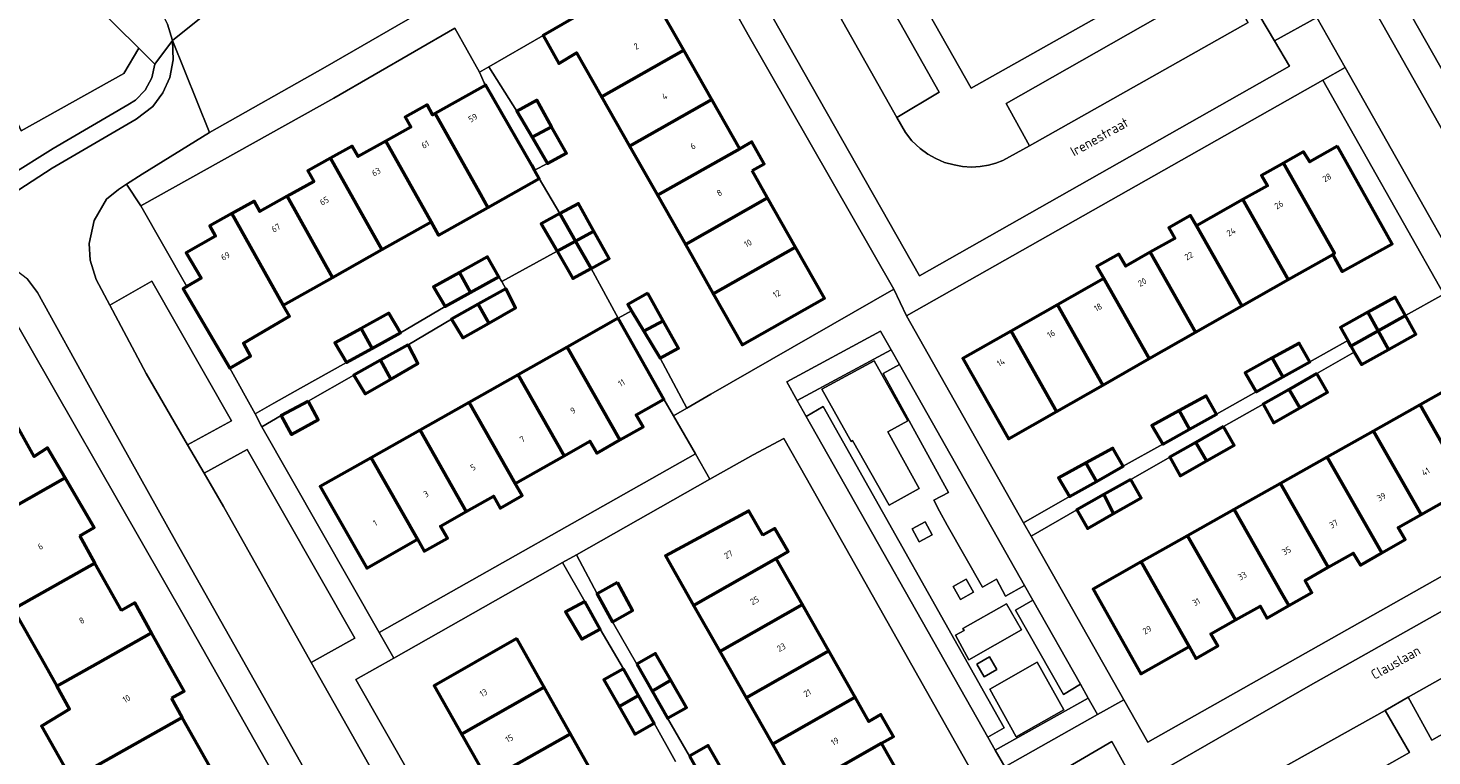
# Model space of a CAD drawing. Header units: metres. Extents: x 113441 to 115918, y 474822 to 477887.
# Tile 100 of 145: x 114404 to 114546, y 476603 to 476677. Entities that reach past the tile are written whole.
import ezdxf
from ezdxf.enums import TextEntityAlignment as Align

# ---------------------------------------------------------------- set-up
doc = ezdxf.new("R2010")
doc.units = ezdxf.units.M
for name, color, linetype, lineweight in [('B-WE-GR-BEPLANTING_CULTUUR_BOSPLANTSOEN-GV', 252, 'Continuous', 18), ('B-WE-GR-GRAS-GV', 252, 'Continuous', 13), ('B-WE-GR-GROENVOORZIENING-GV', 252, 'Continuous', 18), ('B-WE-OG-BEBOUWING-GV', 7, 'Continuous', 50), ('B-WE-OG-BEBOUWING-T18', 7, 'Continuous', 50), ('B-WE-OG-TERREIN_ERF-GV', 252, 'Continuous', 18), ('B-WE-OG-TOPOGRAFIE-T18', 7, 'Continuous', 18), ('B-WE-VH-VERHARDING_GESLOTEN-GV', 252, 'Continuous', 18), ('B-WE-VH-VERHARDING_OPEN-GV', 252, 'Continuous', 18)]:
    doc.layers.add(name, color=color, linetype=linetype, lineweight=lineweight)
doc.styles.add('NLCS-ISO-ANNOTATIEF-T18', font='NLCS-ISO.ttf', dxfattribs={"height": 1.8})

msp = doc.modelspace()

# ---------------------------------------------------------------- linework, layer by layer
at = {"layer": 'B-WE-GR-BEPLANTING_CULTUUR_BOSPLANTSOEN-GV'}
msp.add_lwpolyline([(114414.036, 476668.954), (114414.83, 476669.42), (114415.8, 476670.44), (114416.49, 476671.68), (114416.78, 476673.09), (114415.157, 476674.692), (114413.634, 476672.115), (114403.231, 476666.322), (114388.809, 476697.886), (114390.466, 476699.242), (114387.665, 476702.149), (114384.332, 476700.639), (114402.006, 476661.876), (114402.066, 476661.744), (114406.49, 476664.52)], close=True, dxfattribs=at)
at = {"layer": 'B-WE-GR-GRAS-GV'}
msp.add_lwpolyline([(114484.282, 476701.107), (114484.272, 476700.132), (114484.975, 476699.114), (114486.657, 476696.04), (114485.847, 476695.543), (114486.08, 476695.147), (114485.884, 476695.011), (114485.716, 476694.914), (114489.194, 476688.872), (114499.52, 476670.641), (114516.867, 476680.446), (114505.861, 476699.937), (114514.522, 476704.912), (114510.683, 476711.556), (114509.544, 476713.571)], dxfattribs=at)
at = {"layer": 'B-WE-GR-GROENVOORZIENING-GV'}
for points in [[(114393.85, 476695.73), (114390.466, 476699.242), (114388.809, 476697.886), (114403.231, 476666.322), (114413.634, 476672.115), (114415.157, 476674.692)], [(114534.527, 476677.798), (114537.397, 476672.724), (114561.845, 476629.495), (114566.511, 476632.339), (114540.647, 476678.089), (114540.282, 476678.597), (114539.672, 476678.998), (114538.938, 476679.242), (114538.322, 476679.31), (114537.745, 476679.271), (114537.168, 476679.139), (114536.685, 476678.943)], [(114491.402, 476644.101), (114490.315, 476646.023), (114480.829, 476640.863), (114481.885, 476638.971)], [(114492.233, 476642.632), (114490.575, 476641.718), (114497.219, 476629.65), (114495.709, 476628.858), (114496.301, 476627.773), (114497.088, 476626.331), (114500.668, 476620.041), (114502.086, 476620.878), (114502.998, 476619.153), (114504.918, 476620.209)], [(114484.504, 476638.357), (114482.788, 476637.372), (114501.201, 476604.831), (114502.842, 476605.79)], [(114505.748, 476618.742), (114503.998, 476617.723), (114508.862, 476609.189), (114510.577, 476610.206)], [(114512.308, 476607.146), (114511.363, 476608.816), (114501.946, 476603.515), (114502.902, 476601.825)]]:
    msp.add_lwpolyline(points, close=True, dxfattribs=at)
at = {"layer": 'B-WE-OG-BEBOUWING-GV'}
for points in [[(114464.685, 476678.078), (114463.452, 476680.254), (114456.133, 476675.969), (114457.726, 476673.158), (114459.531, 476674.224), (114462.059, 476669.765), (114470.397, 476674.49), (114467.469, 476679.656)], [(114470.397, 476674.49), (114462.059, 476669.765), (114464.889, 476664.773), (114473.226, 476669.499)], [(114455.272, 476662.321), (114454.976, 476662.835), (114450.316, 476670.935), (114445.204, 476668.078), (114449.774, 476659.905), (114450.529, 476658.554), (114455.747, 476661.496)], [(114473.226, 476669.499), (114464.889, 476664.773), (114467.718, 476659.782), (114476.056, 476664.507)], [(114445.204, 476668.078), (114444.94, 476667.93), (114444.374, 476668.954), (114442.149, 476667.71), (114442.716, 476666.684), (114440.201, 476665.278), (114444.779, 476657.091), (114445.535, 476655.738), (114450.529, 476658.554), (114449.774, 476659.905)], [(114456.995, 476666.735), (114455.48, 476669.42), (114453.47, 476668.32), (114455.015, 476665.665)], [(114456.995, 476666.735), (114455.015, 476665.665), (114456.56, 476663.01), (114458.51, 476664.05)], [(114440.201, 476665.278), (114437.38, 476663.7), (114436.773, 476664.764), (114434.599, 476663.548), (114439.783, 476654.276), (114444.779, 476657.091)], [(114477.313, 476662.288), (114478.532, 476662.979), (114477.274, 476665.197), (114476.056, 476664.507), (114467.718, 476659.782), (114470.548, 476654.79), (114478.885, 476659.516)], [(114536.638, 476664.779), (114533.811, 476663.177), (114533.195, 476664.198), (114531.155, 476663.047), (114536.338, 476653.906), (114536.142, 476653.795), (114537.114, 476652.046), (114542.157, 476654.85)], [(114434.599, 476663.548), (114432.305, 476662.265), (114432.898, 476661.192), (114430.193, 476659.68), (114434.788, 476651.462), (114439.783, 476654.276)], [(114531.155, 476663.047), (114530.982, 476662.949), (114528.937, 476661.789), (114529.527, 476660.748), (114527.046, 476659.341), (114531.642, 476651.235), (114536.142, 476653.795), (114536.338, 476653.906)], [(114430.193, 476659.68), (114427.432, 476658.136), (114426.837, 476659.179), (114424.603, 476657.929), (114429.792, 476648.648), (114434.788, 476651.462)], [(114478.885, 476659.516), (114470.548, 476654.79), (114473.377, 476649.799), (114481.714, 476654.524)], [(114457.84, 476657.92), (114459.415, 476655.135), (114461.28, 476656.16), (114459.73, 476658.96)], [(114527.046, 476659.341), (114522.345, 476656.675), (114526.945, 476648.564), (114531.642, 476651.235)], [(114424.603, 476657.929), (114422.369, 476656.679), (114422.95, 476655.628), (114419.975, 476653.965), (114421.488, 476651.375), (114420.025, 476650.52), (114419.908, 476650.452), (114419.675, 476650.315), (114424.387, 476642.251), (114426.481, 476643.475), (114425.759, 476644.79), (114430.425, 476647.516), (114429.792, 476648.648)], [(114457.84, 476657.92), (114455.95, 476656.88), (114457.55, 476654.11), (114459.415, 476655.135)], [(114522.345, 476656.675), (114521.743, 476657.737), (114519.522, 476656.484), (114520.127, 476655.417), (114517.645, 476654.01), (114522.248, 476645.893), (114526.945, 476648.564)], [(114461.28, 476656.16), (114459.415, 476655.135), (114460.99, 476652.35), (114462.83, 476653.36)], [(114459.415, 476655.135), (114457.55, 476654.11), (114459.15, 476651.34), (114460.99, 476652.35)], [(114481.714, 476654.524), (114473.377, 476649.799), (114476.305, 476644.633), (114484.642, 476649.359)], [(114517.645, 476654.01), (114515.162, 476652.603), (114514.472, 476653.821), (114512.253, 476652.563), (114512.944, 476651.345), (114517.55, 476643.221), (114522.248, 476645.893)], [(114447.651, 476651.955), (114448.765, 476649.934), (114451.66, 476651.53), (114450.5, 476653.53)], [(114447.651, 476651.955), (114445.02, 476650.5), (114446.2, 476648.52), (114448.765, 476649.934)], [(114512.944, 476651.345), (114508.244, 476648.68), (114512.853, 476640.55), (114517.55, 476643.221)], [(114449.54, 476648.731), (114450.616, 476646.823), (114453.35, 476648.39), (114452.34, 476650.31)], [(114466.73, 476649.85), (114464.7, 476648.72), (114465.096, 476648.064), (114466.345, 476645.995), (114468.29, 476647.065)], [(114449.54, 476648.731), (114446.86, 476647.22), (114448.01, 476645.33), (114450.616, 476646.823)], [(114508.244, 476648.68), (114503.544, 476646.015), (114508.157, 476637.879), (114512.853, 476640.55)], [(114539.706, 476647.923), (114540.756, 476646.042), (114543.522, 476647.585), (114542.47, 476649.467)], [(114437.681, 476646.281), (114438.797, 476644.262), (114441.668, 476645.845), (114440.508, 476647.845)], [(114463.736, 476647.325), (114458.559, 476644.399), (114463.917, 476634.983), (114466.264, 476636.318), (114465.572, 476637.535), (114468.349, 476639.116)], [(114468.29, 476647.065), (114466.345, 476645.995), (114467.99, 476643.27), (114469.85, 476644.28)], [(114539.706, 476647.923), (114536.941, 476646.378), (114537.672, 476645.07), (114537.99, 476644.499), (114540.756, 476646.042)], [(114543.522, 476647.585), (114540.756, 476646.042), (114541.809, 476644.158), (114544.574, 476645.702)], [(114437.681, 476646.281), (114435.028, 476644.815), (114436.208, 476642.835), (114438.797, 476644.262)], [(114503.544, 476646.015), (114498.671, 476643.252), (114503.278, 476635.104), (114508.157, 476637.879)], [(114540.756, 476646.042), (114537.99, 476644.499), (114538.329, 476643.892), (114539.044, 476642.613), (114541.809, 476644.158)], [(114442.442, 476644.638), (114439.642, 476643.059), (114440.718, 476641.151), (114443.452, 476642.718)], [(114458.559, 476644.399), (114453.592, 476641.593), (114458.267, 476633.378), (114460.878, 476634.864), (114461.57, 476633.648), (114463.917, 476634.983)], [(114530.008, 476643.291), (114531.082, 476641.375), (114533.82, 476642.91), (114532.757, 476644.804)], [(114439.642, 476643.059), (114436.962, 476641.548), (114438.112, 476639.658), (114440.718, 476641.151)], [(114530.008, 476643.291), (114527.257, 476641.777), (114528.378, 476639.859), (114531.082, 476641.375)], [(114453.592, 476641.593), (114448.626, 476638.787), (114453.31, 476630.557), (114458.267, 476633.378)], [(114534.541, 476641.703), (114531.735, 476640.109), (114532.806, 476638.229), (114535.61, 476639.822)], [(114549.858, 476641.285), (114544.99, 476638.541), (114550.488, 476628.867), (114552.835, 476630.201), (114552.143, 476631.417), (114554.68, 476632.859)], [(114531.735, 476640.109), (114529.084, 476638.602), (114530.153, 476636.721), (114532.806, 476638.229)], [(114401.852, 476638.158), (114393.622, 476633.517), (114396.45, 476628.46), (114397.998, 476625.659), (114402.291, 476628.079), (114407.703, 476631.13), (114405.913, 476634.194), (114404.577, 476633.289)], [(114432.338, 476638.895), (114429.595, 476637.451), (114430.629, 476635.537), (114433.342, 476637.009)], [(114448.626, 476638.787), (114443.66, 476635.981), (114448.352, 476627.736), (114451.094, 476629.296), (114451.787, 476628.078), (114454.001, 476629.343), (114453.31, 476630.557)], [(114520.567, 476637.952), (114521.622, 476636.071), (114524.359, 476637.606), (114523.316, 476639.464)], [(114544.99, 476638.541), (114540.279, 476635.885), (114545.094, 476627.412), (114547.449, 476628.75), (114548.141, 476627.532), (114550.488, 476628.867)], [(114520.567, 476637.952), (114517.816, 476636.437), (114518.917, 476634.554), (114521.622, 476636.071)], [(114443.66, 476635.981), (114438.693, 476633.174), (114443.392, 476624.913), (114444.084, 476623.696), (114446.431, 476625.031), (114445.739, 476626.248), (114448.352, 476627.736)], [(114525.079, 476636.326), (114522.273, 476634.732), (114523.344, 476632.852), (114526.148, 476634.445)], [(114540.279, 476635.885), (114535.569, 476633.23), (114541.12, 476623.55), (114543.467, 476624.885), (114542.778, 476626.095), (114545.094, 476627.412)], [(114511.124, 476632.645), (114512.196, 476630.773), (114514.911, 476632.308), (114513.872, 476634.158)], [(114522.273, 476634.732), (114519.622, 476633.225), (114520.691, 476631.344), (114523.344, 476632.852)], [(114438.693, 476633.174), (114433.543, 476630.264), (114438.264, 476621.995), (114443.392, 476624.913)], [(114511.124, 476632.645), (114508.372, 476631.131), (114509.48, 476629.237), (114512.196, 476630.773)], [(114535.569, 476633.23), (114530.858, 476630.575), (114535.692, 476622.069), (114538.211, 476623.5), (114538.953, 476622.301), (114541.12, 476623.55)], [(114409.174, 476625.255), (114410.649, 476626.087), (114409.352, 476628.307), (114407.703, 476631.13), (114402.291, 476628.079), (114397.998, 476625.659), (114399.28, 476623.34), (114402.427, 476617.83), (114410.711, 476622.502)], [(114515.676, 476630.983), (114512.948, 476629.433), (114513.941, 476627.509), (114516.745, 476629.102)], [(114530.858, 476630.575), (114526.147, 476627.92), (114530.99, 476619.397), (114531.682, 476618.18), (114534.029, 476619.515), (114533.337, 476620.731), (114535.692, 476622.069)], [(114512.948, 476629.433), (114510.219, 476627.882), (114511.288, 476626.001), (114513.941, 476627.509)], [(114478.397, 476625.315), (114476.99, 476627.784), (114468.525, 476623.246), (114471.381, 476618.21), (114479.734, 476622.969), (114480.95, 476623.662), (114479.613, 476626.008)], [(114526.147, 476627.92), (114521.437, 476625.265), (114526.289, 476616.726), (114528.773, 476618.137), (114529.465, 476616.919), (114531.682, 476618.18), (114530.99, 476619.397)], [(114521.437, 476625.265), (114516.726, 476622.609), (114521.588, 476614.054), (114522.282, 476612.833), (114524.498, 476614.094), (114523.805, 476615.314), (114526.289, 476616.726)], [(114413.404, 476617.678), (114410.711, 476622.502), (114402.427, 476617.83), (114405.3, 476612.8), (114406.857, 476610.001), (114411.021, 476612.35), (114416.464, 476615.42), (114416.231, 476615.839), (114414.776, 476618.452)], [(114482.403, 476618.285), (114479.734, 476622.969), (114471.381, 476618.21), (114474.04, 476613.52)], [(114516.726, 476622.609), (114511.852, 476619.862), (114516.707, 476611.28), (114521.588, 476614.054)], [(114463.66, 476620.53), (114461.61, 476619.38), (114463.15, 476616.55), (114465.18, 476617.68)], [(114460.36, 476618.6), (114458.41, 476617.56), (114460.04, 476614.77), (114461.91, 476615.78)], [(114485.072, 476613.601), (114482.403, 476618.285), (114474.04, 476613.52), (114476.7, 476608.83)], [(114418.476, 476608.795), (114419.764, 476609.519), (114418.088, 476612.502), (114416.464, 476615.42), (114411.021, 476612.35), (114406.857, 476610.001), (114408.153, 476607.67), (114405.291, 476605.979), (114408.38, 476600.536), (114409.334, 476601.074), (114411.268, 476602.164), (114419.572, 476606.846)], [(114453.455, 476614.836), (114445.104, 476610.036), (114447.858, 476605.168), (114456.236, 476609.907)], [(114465.619, 476612.239), (114467.169, 476609.522), (114469.086, 476610.615), (114467.536, 476613.332)], [(114487.741, 476608.916), (114485.072, 476613.601), (114476.7, 476608.83), (114479.359, 476604.14)], [(114464.271, 476611.787), (114462.299, 476610.673), (114463.838, 476607.949), (114465.81, 476609.063)], [(114458.897, 476605.192), (114456.236, 476609.907), (114447.858, 476605.168), (114450.524, 476600.455)], [(114469.086, 476610.615), (114467.169, 476609.522), (114468.744, 476606.76), (114470.661, 476607.853)], [(114465.81, 476609.063), (114463.838, 476607.949), (114465.412, 476605.16), (114467.384, 476606.274)], [(114490.411, 476604.231), (114491.627, 476604.923), (114490.364, 476607.139), (114489.149, 476606.447), (114487.741, 476608.916), (114479.359, 476604.14), (114482.019, 476599.45)], [(114419.572, 476606.846), (114411.268, 476602.164), (114409.334, 476601.074), (114413.712, 476593.215), (114415.698, 476594.335), (114422.144, 476597.97), (114420.473, 476600.845), (114422.368, 476601.872)], [(114461.558, 476600.477), (114458.897, 476605.192), (114450.524, 476600.455), (114451.908, 476598.009), (114450.607, 476597.261), (114451.884, 476595.004)], [(114470.951, 476602.909), (114472.501, 476600.191), (114474.417, 476601.285), (114472.868, 476604.002)], [(114493.08, 476599.547), (114490.411, 476604.231), (114482.019, 476599.45), (114484.678, 476594.76)]]:
    msp.add_lwpolyline(points, close=True, dxfattribs=at)
at = {"layer": 'B-WE-OG-TERREIN_ERF-GV'}
for points in [[(114467.469, 476679.656), (114470.397, 476674.49), (114473.226, 476669.499), (114476.056, 476664.507), (114477.274, 476665.197), (114478.532, 476662.979), (114477.313, 476662.288), (114478.885, 476659.516), (114481.714, 476654.524), (114484.642, 476649.359), (114476.305, 476644.633), (114473.377, 476649.799), (114470.548, 476654.79), (114467.718, 476659.782), (114464.889, 476664.773), (114462.059, 476669.765), (114459.531, 476674.224), (114457.726, 476673.158), (114456.133, 476675.969), (114450.628, 476672.804), (114453.47, 476668.32), (114455.48, 476669.42), (114456.995, 476666.735), (114458.51, 476664.05), (114456.56, 476663.01), (114455.272, 476662.321), (114455.747, 476661.496), (114457.84, 476657.92), (114459.73, 476658.96), (114461.28, 476656.16), (114462.83, 476653.36), (114460.99, 476652.35), (114463.736, 476647.325), (114465.096, 476648.064), (114464.7, 476648.72), (114466.73, 476649.85), (114468.29, 476647.065), (114469.85, 476644.28), (114467.99, 476643.27), (114470.7, 476638.21), (114473.12, 476639.63), (114491.68, 476650.249), (114476.904, 476676.062), (114471.807, 476685.187)], [(114492.81, 476488.16), (114472.7, 476523.46), (114456.93, 476551.29), (114438.81, 476583.44), (114419.94, 476616.8), (114399.672, 476652.156), (114399.011, 476651.722), (114397.851, 476650.96), (114376.09, 476636.66), (114383.06, 476624.74), (114395.396, 476604.031), (114395.619, 476603.656), (114397.425, 476600.348), (114398.555, 476597.861), (114399.114, 476598.178), (114399.86, 476598.601), (114401.032, 476596.533), (114400.908, 476596.461), (114403.91, 476591.246), (114403.999, 476591.297), (114452.048, 476506.508)], [(114547.392, 476649.744), (114543.522, 476647.585), (114544.574, 476645.702), (114541.809, 476644.158), (114539.044, 476642.613), (114538.329, 476643.892), (114534.541, 476641.703), (114535.61, 476639.822), (114532.806, 476638.229), (114530.153, 476636.721), (114529.084, 476638.602), (114525.079, 476636.326), (114526.148, 476634.445), (114523.344, 476632.852), (114520.691, 476631.344), (114519.622, 476633.225), (114515.676, 476630.983), (114516.745, 476629.102), (114513.941, 476627.509), (114511.288, 476626.001), (114510.219, 476627.882), (114505.575, 476625.233), (114514.963, 476608.649), (114517.412, 476604.324), (114559.581, 476628.155)], [(114547.449, 476628.75), (114545.094, 476627.412), (114542.778, 476626.095), (114543.467, 476624.885), (114541.12, 476623.55), (114538.953, 476622.301), (114538.211, 476623.5), (114535.692, 476622.069), (114533.337, 476620.731), (114534.029, 476619.515), (114531.682, 476618.18), (114529.465, 476616.919), (114528.773, 476618.137), (114526.289, 476616.726), (114523.805, 476615.314), (114524.498, 476614.094), (114522.282, 476612.833), (114521.588, 476614.054), (114516.707, 476611.28), (114511.852, 476619.862), (114516.726, 476622.609), (114521.437, 476625.265), (114526.147, 476627.92), (114530.858, 476630.575), (114535.569, 476633.23), (114540.279, 476635.885), (114544.99, 476638.541), (114549.858, 476641.285)], [(114401.852, 476638.158), (114404.577, 476633.289), (114405.913, 476634.194), (114407.703, 476631.13), (114409.352, 476628.307), (114410.649, 476626.087), (114409.174, 476625.255), (114410.711, 476622.502), (114413.404, 476617.678), (114414.776, 476618.452), (114416.231, 476615.839), (114416.464, 476615.42), (114418.088, 476612.502), (114419.764, 476609.519), (114418.476, 476608.795), (114419.572, 476606.846), (114422.368, 476601.872)], [(114500.174, 476600.287), (114482.778, 476631.148), (114480.536, 476635.125), (114477.4, 476633.46), (114473.031, 476630.988), (114459.511, 476623.338), (114461.61, 476619.38), (114463.66, 476620.53), (114465.18, 476617.68), (114463.15, 476616.55), (114465.619, 476612.239), (114467.536, 476613.332), (114469.086, 476610.615), (114470.661, 476607.853), (114468.744, 476606.76), (114470.951, 476602.909), (114472.868, 476604.002), (114474.417, 476601.285)], [(114482.019, 476599.45), (114479.359, 476604.14), (114476.7, 476608.83), (114474.04, 476613.52), (114471.381, 476618.21), (114468.525, 476623.246), (114476.99, 476627.784), (114478.397, 476625.315), (114479.613, 476626.008), (114480.95, 476623.662), (114479.734, 476622.969), (114482.403, 476618.285), (114485.072, 476613.601), (114487.741, 476608.916), (114489.149, 476606.447), (114490.364, 476607.139), (114491.627, 476604.923), (114490.411, 476604.231), (114493.08, 476599.547)], [(114469.561, 476602.374), (114467.384, 476606.274), (114465.412, 476605.16), (114463.838, 476607.949), (114462.299, 476610.673), (114464.271, 476611.787), (114461.91, 476615.78), (114460.04, 476614.77), (114458.41, 476617.56), (114460.36, 476618.6), (114458.108, 476622.544), (114440.995, 476612.861), (114437.14, 476610.68), (114461.07, 476568.76)], [(114408.38, 476600.536), (114405.291, 476605.979), (114408.153, 476607.67), (114406.857, 476610.001), (114405.3, 476612.8), (114402.427, 476617.83)], [(114450.524, 476600.455), (114447.858, 476605.168), (114445.104, 476610.036), (114453.455, 476614.836), (114456.236, 476609.907), (114458.897, 476605.192), (114461.558, 476600.477)]]:
    msp.add_lwpolyline(points, dxfattribs=at)
for points in [[(114450.316, 476670.935), (114450.166, 476671.195), (114449.7, 476672.27), (114447.18, 476676.71), (114434.92, 476669.64), (114415.37, 476658.71), (114420.025, 476650.52), (114421.488, 476651.375), (114419.975, 476653.965), (114422.95, 476655.628), (114422.369, 476656.679), (114424.603, 476657.929), (114426.837, 476659.179), (114427.432, 476658.136), (114430.193, 476659.68), (114432.898, 476661.192), (114432.305, 476662.265), (114434.599, 476663.548), (114436.773, 476664.764), (114437.38, 476663.7), (114440.201, 476665.278), (114442.716, 476666.684), (114442.149, 476667.71), (114444.374, 476668.954), (114444.94, 476667.93), (114445.204, 476668.078)], [(114543.522, 476647.585), (114547.392, 476649.744), (114535.139, 476671.447), (114492.939, 476647.552), (114504.813, 476626.578), (114509.48, 476629.237), (114508.372, 476631.131), (114511.124, 476632.645), (114513.872, 476634.158), (114514.911, 476632.308), (114518.917, 476634.554), (114517.816, 476636.437), (114520.567, 476637.952), (114523.316, 476639.464), (114524.359, 476637.606), (114528.378, 476639.859), (114527.257, 476641.777), (114530.008, 476643.291), (114532.757, 476644.804), (114533.82, 476642.91), (114537.672, 476645.07), (114536.941, 476646.378), (114539.706, 476647.923), (114542.47, 476649.467)], [(114517.55, 476643.221), (114512.853, 476640.55), (114508.157, 476637.879), (114503.278, 476635.104), (114498.671, 476643.252), (114503.544, 476646.015), (114508.244, 476648.68), (114512.944, 476651.345), (114512.253, 476652.563), (114514.472, 476653.821), (114515.162, 476652.603), (114517.645, 476654.01), (114520.127, 476655.417), (114519.522, 476656.484), (114521.743, 476657.737), (114522.345, 476656.675), (114527.046, 476659.341), (114529.527, 476660.748), (114528.937, 476661.789), (114530.982, 476662.949), (114531.155, 476663.047), (114533.195, 476664.198), (114533.811, 476663.177), (114536.638, 476664.779), (114542.157, 476654.85), (114537.114, 476652.046), (114536.142, 476653.795), (114531.642, 476651.235), (114526.945, 476648.564), (114522.248, 476645.893)], [(114457.84, 476657.92), (114455.747, 476661.496), (114450.529, 476658.554), (114445.535, 476655.738), (114444.779, 476657.091), (114439.783, 476654.276), (114434.788, 476651.462), (114429.792, 476648.648), (114430.425, 476647.516), (114425.759, 476644.79), (114426.481, 476643.475), (114424.387, 476642.251), (114426.96, 476637.62), (114428.831, 476638.705), (114431.543, 476640.237), (114436.208, 476642.835), (114435.028, 476644.815), (114437.681, 476646.281), (114440.508, 476647.845), (114441.668, 476645.845), (114446.2, 476648.52), (114445.02, 476650.5), (114447.651, 476651.955), (114450.5, 476653.53), (114451.66, 476651.53), (114451.94, 476651.027), (114457.55, 476654.11), (114455.95, 476656.88)], [(114463.736, 476647.325), (114460.99, 476652.35), (114459.15, 476651.34), (114457.55, 476654.11), (114451.94, 476651.027), (114452.34, 476650.31), (114453.35, 476648.39), (114450.616, 476646.823), (114448.01, 476645.33), (114446.86, 476647.22), (114442.442, 476644.638), (114443.452, 476642.718), (114440.718, 476641.151), (114438.112, 476639.658), (114436.962, 476641.548), (114432.338, 476638.895), (114433.342, 476637.009), (114430.629, 476635.537), (114429.595, 476637.451), (114427.62, 476636.32), (114439.53, 476615.45), (114471.57, 476633.57), (114469.335, 476637.418), (114468.349, 476639.116), (114465.572, 476637.535), (114466.264, 476636.318), (114463.917, 476634.983), (114461.57, 476633.648), (114460.878, 476634.864), (114458.267, 476633.378), (114453.31, 476630.557), (114454.001, 476629.343), (114451.787, 476628.078), (114451.094, 476629.296), (114448.352, 476627.736), (114445.739, 476626.248), (114446.431, 476625.031), (114444.084, 476623.696), (114443.392, 476624.913), (114438.264, 476621.995), (114433.543, 476630.264), (114438.693, 476633.174), (114443.66, 476635.981), (114448.626, 476638.787), (114453.592, 476641.593), (114458.559, 476644.399)]]:
    msp.add_lwpolyline(points, close=True, dxfattribs=at)
at = {"layer": 'B-WE-VH-VERHARDING_GESLOTEN-GV'}
for points in [[(114365.5, 476742.095), (114365.365, 476742.257), (114360.598, 476738.423), (114360.8, 476738.187), (114370.17, 476727.28), (114377.2, 476719.48), (114384.36, 476711.83), (114393.6, 476702.07), (114400.76, 476694.76), (114415.979, 476679.79), (114417.44, 476678.39), (114418.06, 476677.12), (114418.593, 476675.464), (114424.74, 476680.46), (114423.08, 476681.77), (114421.28, 476683.33), (114411.76, 476692.57), (114405.31, 476698.92), (114398.99, 476705.42), (114391.05, 476713.48), (114383.76, 476721.36), (114375.07, 476730.99), (114367.45, 476739.75)], [(114484.373, 476640.141), (114487.333, 476634.814), (114487.495, 476634.922), (114491.189, 476628.375), (114494.245, 476630.069), (114491.05, 476635.799), (114493.079, 476636.924), (114489.675, 476643.006)], [(114494.848, 476626.692), (114493.53, 476625.976), (114494.251, 476624.649), (114495.569, 476625.365)], [(114498.994, 476620.874), (114497.673, 476620.128), (114498.415, 476618.814), (114499.736, 476619.56)], [(114498.67, 476615.876), (114498.788, 476615.674), (114497.911, 476615.177), (114499.283, 476612.694), (114504.603, 476615.729), (114503.099, 476618.361)], [(114501.374, 476613.002), (114500.07, 476612.254), (114500.807, 476610.97), (114502.111, 476611.718)], [(114501.397, 476609.72), (114504.069, 476604.879), (114508.89, 476607.623), (114506.2, 476612.448)]]:
    msp.add_lwpolyline(points, close=True, dxfattribs=at)
for points in [[(114527.589, 476677.29), (114505.41, 476664.788), (114502.707, 476663.321), (114501.992, 476663.056), (114501.264, 476662.848), (114500.43, 476662.696), (114499.532, 476662.639), (114498.616, 476662.713), (114497.774, 476662.856), (114496.807, 476663.124), (114495.941, 476663.506), (114495.105, 476663.95), (114494.351, 476664.514), (114493.49, 476665.291), (114492.836, 476666.156), (114491.962, 476667.68), (114480.428, 476688.178)], [(114477.059, 476681.981), (114494.276, 476651.615), (114531.76, 476672.86), (114530.235, 476675.44), (114528.753, 476677.946)], [(114424.74, 476680.46), (114418.593, 476675.464), (114422.33, 476666.14), (114434.05, 476672.77), (114444.19, 476678.62)], [(114440.807, 476597.947), (114432.637, 476612.415), (114423.73, 476628.23), (114421.775, 476631.6), (114420.107, 476634.477), (114415.9, 476641.73), (114412.226, 476648.627), (114410.84, 476651.23), (114410.22, 476653.22), (114410.13, 476654.88), (114410.65, 476657.23), (114411.89, 476659.4), (114413.1, 476660.37), (114413.929, 476660.912), (114415.5, 476661.94), (114422.33, 476666.14), (114418.593, 476675.464), (114418.63, 476673.5), (114418.32, 476671.72), (114417.61, 476670.16), (114416.58, 476668.8), (114414.89, 476667.5), (114406.37, 476662.52), (114400.154, 476658.524)], [(114403.89, 476651.29), (114404.89, 476649.94), (114410.6, 476639.59), (114418.92, 476624.67), (114435.664, 476595.026)], [(114565.281, 476627.781), (114533.874, 476610.103), (114516.218, 476599.937)], [(114520.67, 476595.861), (114524.088, 476597.843), (114541.442, 476607.567), (114543.796, 476608.887), (114561.133, 476618.68)]]:
    msp.add_lwpolyline(points, dxfattribs=at)
at = {"layer": 'B-WE-VH-VERHARDING_OPEN-GV'}
for points in [[(114393.85, 476695.73), (114415.157, 476674.692), (114416.78, 476673.09), (114418.593, 476675.464), (114418.06, 476677.12)], [(114484.753, 476690.68), (114496.276, 476670.222), (114491.962, 476667.68), (114492.836, 476666.156), (114493.49, 476665.291), (114494.351, 476664.514), (114495.105, 476663.95), (114495.941, 476663.506), (114496.807, 476663.124), (114497.774, 476662.856), (114498.616, 476662.713), (114499.532, 476662.639), (114500.43, 476662.696), (114501.264, 476662.848), (114501.992, 476663.056), (114502.707, 476663.321), (114505.41, 476664.788), (114503.056, 476669.102), (114518.372, 476677.793)], [(114516.867, 476680.446), (114499.52, 476670.641), (114489.194, 476688.872)], [(114444.19, 476678.62), (114434.05, 476672.77), (114422.33, 476666.14), (114415.5, 476661.94), (114413.929, 476660.912), (114415.37, 476658.71), (114434.92, 476669.64), (114447.18, 476676.71), (114449.7, 476672.27), (114450.628, 476672.804), (114456.133, 476675.969), (114463.452, 476680.254)], [(114540.647, 476678.089), (114566.511, 476632.339)], [(114557.609, 476654.229), (114543.403, 476679.236)], [(114528.753, 476677.946), (114530.235, 476675.44), (114534.527, 476677.798)], [(114461.07, 476568.76), (114437.14, 476610.68), (114440.995, 476612.861), (114439.53, 476615.45), (114427.62, 476636.32), (114426.96, 476637.62), (114424.387, 476642.251), (114419.675, 476650.315), (114419.908, 476650.452), (114420.025, 476650.52), (114415.37, 476658.71), (114413.929, 476660.912), (114413.1, 476660.37), (114411.89, 476659.4), (114410.65, 476657.23), (114410.13, 476654.88), (114410.22, 476653.22), (114410.84, 476651.23), (114412.226, 476648.627), (114416.49, 476651.08), (114424.57, 476636.91), (114420.107, 476634.477), (114421.775, 476631.6), (114426.15, 476634.02), (114437.06, 476614.87), (114432.637, 476612.415), (114440.807, 476597.947)], [(114438.254, 476590.44), (114438.047, 476590.807), (114437.367, 476592.011), (114436.343, 476593.825), (114435.969, 476594.486), (114435.664, 476595.026), (114418.92, 476624.67), (114410.6, 476639.59), (114404.89, 476649.94), (114403.89, 476651.29), (114402.75, 476652.15), (114402.58, 476652.195), (114401.23, 476652.55), (114399.672, 476652.156), (114419.94, 476616.8), (114438.81, 476583.44), (114456.93, 476551.29), (114472.7, 476523.46), (114492.81, 476488.16), (114494.9, 476484.45), (114499.046, 476477.121)], [(114502.902, 476601.825), (114501.946, 476603.515), (114501.201, 476604.831), (114482.788, 476637.372), (114481.885, 476638.971), (114480.829, 476640.863), (114490.315, 476646.023), (114491.402, 476644.101), (114492.233, 476642.632), (114504.918, 476620.209), (114505.748, 476618.742), (114510.577, 476610.206), (114511.363, 476608.816), (114512.308, 476607.146), (114514.963, 476608.649), (114505.575, 476625.233), (114504.813, 476626.578), (114492.939, 476647.552), (114491.68, 476650.249), (114473.12, 476639.63), (114470.7, 476638.21), (114469.335, 476637.418), (114471.57, 476633.57), (114473.031, 476630.988), (114477.4, 476633.46), (114480.536, 476635.125), (114482.778, 476631.148), (114500.174, 476600.287)], [(114559.581, 476628.155), (114517.412, 476604.324), (114514.963, 476608.649), (114512.308, 476607.146), (114502.902, 476601.825)], [(114504.233, 476598.825), (114513.753, 476604.419), (114516.218, 476599.937), (114533.874, 476610.103), (114565.281, 476627.781)], [(114470.951, 476602.909), (114468.744, 476606.76), (114467.169, 476609.522), (114465.619, 476612.239), (114463.15, 476616.55), (114461.61, 476619.38), (114459.511, 476623.338), (114458.108, 476622.544), (114460.36, 476618.6), (114461.91, 476615.78), (114464.271, 476611.787), (114465.81, 476609.063), (114467.384, 476606.274), (114469.561, 476602.374)], [(114563.562, 476614.34), (114546.19, 476604.554), (114543.796, 476608.887), (114541.442, 476607.567), (114543.926, 476603.277), (114526.743, 476593.554), (114524.088, 476597.843), (114520.67, 476595.861)]]:
    msp.add_lwpolyline(points, dxfattribs=at)
for points in [[(114480.428, 476688.178), (114491.962, 476667.68), (114496.276, 476670.222), (114484.753, 476690.68)], [(114535.139, 476671.447), (114537.397, 476672.724), (114534.527, 476677.798), (114530.235, 476675.44), (114531.76, 476672.86), (114494.276, 476651.615), (114477.059, 476681.981), (114474.435, 476686.661), (114471.807, 476685.187), (114476.904, 476676.062), (114491.68, 476650.249), (114492.939, 476647.552)], [(114527.589, 476677.29), (114525.082, 476681.6), (114518.372, 476677.793), (114503.056, 476669.102), (114505.41, 476664.788)], [(114545.511, 476680.781), (114543.403, 476679.236), (114557.609, 476654.229), (114566.691, 476638.172), (114569.41, 476633.442), (114569.961, 476632.407), (114570.801, 476630.925), (114570.833, 476630.943), (114577.459, 476619.258), (114579.649, 476620.498)], [(114418.593, 476675.464), (114416.78, 476673.09), (114416.49, 476671.68), (114415.8, 476670.44), (114414.83, 476669.42), (114414.036, 476668.954), (114406.49, 476664.52), (114402.066, 476661.744), (114402.006, 476661.876), (114400.527, 476660.779), (114398.76, 476659.67), (114398.19, 476659.301), (114399.122, 476657.86), (114399.356, 476658.01), (114400.154, 476658.524), (114406.37, 476662.52), (114414.89, 476667.5), (114416.58, 476668.8), (114417.61, 476670.16), (114418.32, 476671.72), (114418.63, 476673.5)], [(114456.56, 476663.01), (114455.015, 476665.665), (114453.47, 476668.32), (114450.628, 476672.804), (114449.7, 476672.27), (114450.166, 476671.195), (114450.316, 476670.935), (114454.976, 476662.835), (114455.272, 476662.321)], [(114537.397, 476672.724), (114535.139, 476671.447), (114547.392, 476649.744), (114559.581, 476628.155), (114561.845, 476629.495)], [(114412.226, 476648.627), (114415.9, 476641.73), (114420.107, 476634.477), (114424.57, 476636.91), (114416.49, 476651.08)], [(114452.34, 476650.31), (114451.94, 476651.027), (114451.66, 476651.53), (114448.765, 476649.934), (114446.2, 476648.52), (114441.668, 476645.845), (114438.797, 476644.262), (114436.208, 476642.835), (114431.543, 476640.237), (114428.831, 476638.705), (114426.96, 476637.62), (114427.62, 476636.32), (114429.595, 476637.451), (114432.338, 476638.895), (114436.962, 476641.548), (114439.642, 476643.059), (114442.442, 476644.638), (114446.86, 476647.22), (114449.54, 476648.731)], [(114466.345, 476645.995), (114465.096, 476648.064), (114463.736, 476647.325), (114468.349, 476639.116), (114469.335, 476637.418), (114470.7, 476638.21), (114467.99, 476643.27)], [(114496.301, 476627.773), (114495.709, 476628.858), (114497.219, 476629.65), (114490.575, 476641.718), (114492.233, 476642.632), (114491.402, 476644.101), (114481.885, 476638.971), (114482.788, 476637.372), (114484.504, 476638.357), (114502.842, 476605.79), (114501.201, 476604.831), (114501.946, 476603.515), (114511.363, 476608.816), (114510.577, 476610.206), (114508.862, 476609.189), (114503.998, 476617.723), (114505.748, 476618.742), (114504.918, 476620.209), (114502.998, 476619.153), (114502.086, 476620.878), (114500.668, 476620.041), (114497.088, 476626.331)], [(114531.735, 476640.109), (114534.541, 476641.703), (114538.329, 476643.892), (114537.99, 476644.499), (114537.672, 476645.07), (114533.82, 476642.91), (114531.082, 476641.375), (114528.378, 476639.859), (114524.359, 476637.606), (114521.622, 476636.071), (114518.917, 476634.554), (114514.911, 476632.308), (114512.196, 476630.773), (114509.48, 476629.237), (114504.813, 476626.578), (114505.575, 476625.233), (114510.219, 476627.882), (114512.948, 476629.433), (114515.676, 476630.983), (114519.622, 476633.225), (114522.273, 476634.732), (114525.079, 476636.326), (114529.084, 476638.602)], [(114484.373, 476640.141), (114489.675, 476643.006), (114493.079, 476636.924), (114491.05, 476635.799), (114494.245, 476630.069), (114491.189, 476628.375), (114487.495, 476634.922), (114487.333, 476634.814)], [(114421.775, 476631.6), (114423.73, 476628.23), (114432.637, 476612.415), (114437.06, 476614.87), (114426.15, 476634.02)], [(114473.031, 476630.988), (114471.57, 476633.57), (114439.53, 476615.45), (114440.995, 476612.861), (114458.108, 476622.544), (114459.511, 476623.338)], [(114494.848, 476626.692), (114495.569, 476625.365), (114494.251, 476624.649), (114493.53, 476625.976)], [(114498.994, 476620.874), (114499.736, 476619.56), (114498.415, 476618.814), (114497.673, 476620.128)], [(114498.67, 476615.876), (114503.099, 476618.361), (114504.603, 476615.729), (114499.283, 476612.694), (114497.911, 476615.177), (114498.788, 476615.674)], [(114561.133, 476618.68), (114543.796, 476608.887), (114546.19, 476604.554), (114563.562, 476614.34)], [(114501.374, 476613.002), (114502.111, 476611.718), (114500.807, 476610.97), (114500.07, 476612.254)], [(114501.397, 476609.72), (114506.2, 476612.448), (114508.89, 476607.623), (114504.069, 476604.879)], [(114541.442, 476607.567), (114524.088, 476597.843), (114526.743, 476593.554), (114543.926, 476603.277)], [(114506.687, 476594.466), (114516.218, 476599.937), (114513.753, 476604.419), (114504.233, 476598.825)]]:
    msp.add_lwpolyline(points, close=True, dxfattribs=at)

# ---------------------------------------------------------------- texts
at = {"layer": 'B-WE-OG-BEBOUWING-T18', "style": 'NLCS-ISO-ANNOTATIEF-T18'}
for s, rotation, p in [('2', 29.5, (114465.572, 476674.89)), ('4', 29.5, (114468.448, 476669.817)), ('59', 29.2, (114449.017, 476667.632)), ('61', 29.2, (114444.194, 476664.936)), ('6', 29.5, (114471.31, 476664.768)), ('63', 29.2, (114439.225, 476662.159)), ('28', 29.6, (114535.552, 476661.576)), ('65', 29.2, (114433.957, 476659.214)), ('8', 29.6, (114473.996, 476660.027)), ('26', 29.6, (114530.689, 476658.819)), ('67', 29.2, (114429.06, 476656.477)), ('10', 29.5, (114476.892, 476654.92)), ('24', 29.6, (114525.845, 476656.073)), ('69', 29.2, (114423.94, 476653.616)), ('22', 29.6, (114521.566, 476653.646)), ('20', 29.6, (114516.841, 476650.967)), ('12', 29.5, (114479.799, 476649.791)), ('18', 29.6, (114512.36, 476648.427)), ('16', 29.6, (114507.609, 476645.732)), ('14', 29.6, (114502.511, 476642.841)), ('11', 29.6, (114464.081, 476640.769)), ('9', 29.6, (114459.152, 476637.966)), ('7', 29.7, (114454.025, 476635.049)), ('5', 29.6, (114449.028, 476632.205)), ('41', 29.6, (114545.567, 476631.765)), ('3', 29.7, (114444.266, 476629.496)), ('39', 29.6, (114541.077, 476629.213)), ('1', 29.6, (114439.11, 476626.561)), ('37', 29.6, (114536.237, 476626.462)), ('6', 29.2, (114405.186, 476624.192)), ('27', 29.7, (114474.908, 476623.358)), ('35', 29.6, (114531.46, 476623.747)), ('33', 29.6, (114526.985, 476621.204)), ('25', 29.7, (114477.561, 476618.703)), ('31', 29.7, (114522.317, 476618.553)), ('8', 29.2, (114409.383, 476616.675)), ('29', 29.6, (114517.335, 476615.719)), ('23', 29.7, (114480.269, 476613.951)), ('13', 29.5, (114450.093, 476609.341)), ('21', 29.7, (114482.901, 476609.332)), ('10', 29.4, (114413.914, 476608.747)), ('15', 29.5, (114452.709, 476604.716)), ('19', 29.7, (114485.704, 476604.413))]:
    msp.add_text(s, height=0.64, rotation=rotation, dxfattribs=at).set_placement(p, align=Align.MIDDLE)
at = {"layer": 'B-WE-OG-TOPOGRAFIE-T18', "style": 'NLCS-ISO-ANNOTATIEF-T18'}
for s, rotation, p in [('Irenestraat', 29.4, (114512.501, 476665.712)), ('Clauslaan', 29.3, (114542.517, 476612.425))]:
    msp.add_text(s, height=1, rotation=rotation, dxfattribs=at).set_placement(p, align=Align.MIDDLE)

doc.saveas('drawing.dxf')
